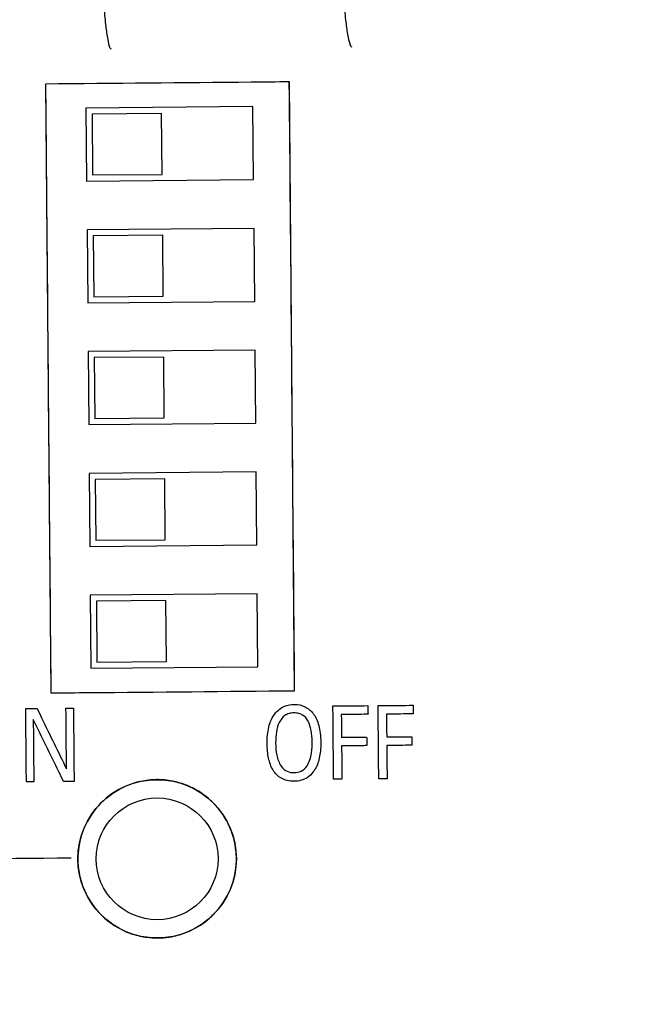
# Model space of a CAD drawing. Header units: inches. Extents: x 0 to 34, y 0 to 22.
# Tile 8 of 69: x 6.348 to 6.863, y 5.442 to 6.25. Entities that reach past the tile are written whole.
import ezdxf

# ---------------------------------------------------------------- set-up
doc = ezdxf.new("R2010")
doc.units = ezdxf.units.IN
doc.header["$LTSCALE"] = 1.87
doc.header["$MEASUREMENT"] = 0
doc.layers.get('0').update_dxf_attribs({"linetype": 'CONTINUOUS'})
doc.layers.add('DATUMCURVES', color=7, linetype='CONTINUOUS')
doc.layers.add('DIMENSIONS', color=7, linetype='CONTINUOUS')
doc.styles.get("Standard").update_dxf_attribs({"font": 'txt', "width": 0.8})
doc.dimstyles.new('DIMSTYLE_1', dxfattribs={"dimtxt": 0.125, "dimasz": 0.1875, "dimexe": 0.18, "dimexo": 0.0625, "dimgap": 0.09, "dimtad": 0, "dimtih": 1, "dimtoh": 1, "dimdec": 3, "dimzin": 4, "dimdsep": 46, "dimtxsty": 'STANDARD', "dimblk": '_FILLED', "dimblk1": '_FILLED', "dimblk2": '_FILLED', "dimcen": 0.09, "dimadec": 0, "dimazin": 0, "dimtp": 0.01, "dimtm": 0.01, "dimtfac": 1, "dimtdec": 3, "dimtofl": 0, "dimtmove": 0, "dimatfit": 3, "dimldrblk": '_FILLED', "dimfxl": 1, "dimtolj": 1, "dimtzin": 4, "dimarcsym": 0})

# ---------------------------------------------------------------- blocks, each defined once
blk = doc.blocks.new('_FILLED')
at = {"color": 0, "linetype": 'BYBLOCK'}
blk.add_solid([(0, 0), (-1, 0.1736), (-1, -0.1736)], dxfattribs=at)
blk = doc.blocks.new('*D2')
at = {"layer": 'DIMENSIONS', "color": 2, "linetype": 'CONTINUOUS'}
for p, q in [((6.62533, 11.36822), (10.55403, 11.36822)), ((10.42903, 11.36822), (10.42903, 9.18302)), ((10.42903, 4.65346), (10.42903, 8.93302)), ((7.01395, 4.65346), (10.55403, 4.65346))]:
    blk.add_line(p, q, dxfattribs=at)
at = {"layer": 'DIMENSIONS', "color": 2, "linetype": 'CONTINUOUS', "xscale": 0.1875, "yscale": 0.1875, "zscale": 0.1875}
for p, rotation in [((10.42903, 11.36822), 90), ((10.42903, 4.65346), 270)]:
    blk.add_blockref('_FILLED', p, dxfattribs=dict(at, rotation=rotation))
at = {"layer": 'DIMENSIONS', "color": 2, "linetype": 'CONTINUOUS', "width": 0.8}
for s, p in [('[', (10.34153, 8.99552)), (']', (11.04153, 8.99552)), ('6.715', (9.71653, 8.99552)), ('170.55', (10.44153, 8.99552))]:
    blk.add_text(s, height=0.125, dxfattribs=at).set_placement(p)

msp = doc.modelspace()

# ---------------------------------------------------------------- linework, layer by layer
at = {"color": 7, "linetype": 'CONTINUOUS'}
for p, q in [((6.56894, 6.19927), (6.36895, 6.19753)), ((6.36895, 6.19753), (6.37331, 5.69755)), ((6.5733, 5.69929), (6.56894, 6.19927)), ((6.53912, 6.17901), (6.40212, 6.17782)), ((6.40212, 6.17782), (6.40265, 6.11782)), ((6.53964, 6.11902), (6.53912, 6.17901)), ((6.46416, 6.17336), (6.40717, 6.17286)), ((6.40717, 6.17286), (6.4076, 6.12286)), ((6.4646, 6.12336), (6.46416, 6.17336)), ((6.4076, 6.12286), (6.4646, 6.12336)), ((6.40265, 6.11782), (6.53964, 6.11902)), ((6.53999, 6.07902), (6.403, 6.07782)), ((6.403, 6.07782), (6.40352, 6.01782)), ((6.46504, 6.07336), (6.40804, 6.07287)), ((6.40804, 6.07287), (6.40847, 6.02287)), ((6.46547, 6.02336), (6.46504, 6.07336)), ((6.54051, 6.01902), (6.53999, 6.07902)), ((6.40352, 6.01782), (6.54051, 6.01902)), ((6.40847, 6.02287), (6.46547, 6.02336)), ((6.54086, 5.97902), (6.40387, 5.97783)), ((6.40387, 5.97783), (6.40439, 5.91783)), ((6.54139, 5.91902), (6.54086, 5.97902)), ((6.46591, 5.97337), (6.40891, 5.97287)), ((6.40891, 5.97287), (6.40935, 5.92287)), ((6.46635, 5.92337), (6.46591, 5.97337)), ((6.40439, 5.91783), (6.54139, 5.91902)), ((6.40935, 5.92287), (6.46635, 5.92337)), ((6.54174, 5.87902), (6.40474, 5.87783)), ((6.54226, 5.81903), (6.54174, 5.87902)), ((6.40474, 5.87783), (6.40526, 5.81783)), ((6.46678, 5.87337), (6.40978, 5.87287)), ((6.40978, 5.87287), (6.41022, 5.82287)), ((6.46722, 5.82337), (6.46678, 5.87337)), ((6.41022, 5.82287), (6.46722, 5.82337)), ((6.40526, 5.81783), (6.54226, 5.81903)), ((6.54261, 5.77903), (6.40561, 5.77783)), ((6.40561, 5.77783), (6.40614, 5.71784)), ((6.46765, 5.77337), (6.41066, 5.77288)), ((6.46809, 5.72338), (6.46765, 5.77337)), ((6.54313, 5.71903), (6.54261, 5.77903)), ((6.41066, 5.77288), (6.41109, 5.72288)), ((6.40614, 5.71784), (6.54313, 5.71903)), ((6.41109, 5.72288), (6.46809, 5.72338)), ((6.37331, 5.69755), (6.5733, 5.69929))]:
    msp.add_line(p, q, dxfattribs=at)
for radius in [0.065, 0.05]:
    msp.add_circle((6.4605, 5.5613), radius, dxfattribs=at)
for points, knots in [([(6.4167, 6.26179), (6.41712, 6.2567), (6.41793, 6.2481), (6.41935, 6.23647), (6.42064, 6.23071), (6.42179, 6.2265), (6.42269, 6.2265)], [0, 0, 0, 0, 0.424474, 0.734281, 0.925156, 1, 1, 1, 1]), ([(6.6137, 6.26351), (6.61415, 6.25842), (6.615, 6.2498), (6.61655, 6.23821), (6.61787, 6.23237), (6.61918, 6.22822), (6.6201, 6.22823)], [0, 0, 0, 0, 0.423477, 0.732749, 0.923709, 1, 1, 1, 1])]:
    msp.add_open_spline(points, degree=3, knots=knots, dxfattribs=at)
at = {"layer": 'DATUMCURVES', "color": 40, "linetype": 'CONTINUOUS'}
for points, knots in [([(6.56893, 6.1993, 1.13017), (6.55852, 6.19921, 1.13017), (6.49186, 6.19862, 1.13017), (6.42519, 6.19804, 1.13017), (6.36895, 6.19755, 1.13017)], [0, 0, 0, 0, 0.15625, 1, 1, 1, 1]), ([(6.36895, 6.19755, 1.13017), (6.36918, 6.17151, 1.13017), (6.37063, 6.00485, 1.13017), (6.37208, 5.83819, 1.13017), (6.37331, 5.69756, 1.13017)], [0, 0, 0, 0, 0.15625, 1, 1, 1, 1]), ([(6.5733, 5.69931, 1.13017), (6.57307, 5.72535, 1.13017), (6.57161, 5.89201, 1.13017), (6.57016, 6.05868, 1.13017), (6.56893, 6.1993, 1.13017)], [0, 0, 0, 0, 0.15625, 1, 1, 1, 1]), ([(6.37331, 5.69756, 1.13017), (6.38373, 5.69765, 1.13017), (6.45039, 5.69824, 1.13017), (6.51705, 5.69882, 1.13017), (6.5733, 5.69931, 1.13017)], [0, 0, 0, 0, 0.15625, 1, 1, 1, 1]), ([(6.35273, 5.68463, 1.13017), (6.35321, 5.68463, 1.13017), (6.3563, 5.68466, 1.13017), (6.35939, 5.68468, 1.13017), (6.362, 5.68471, 1.13017)], [0, 0, 0, 0, 0.15625, 1, 1, 1, 1]), ([(6.35325, 5.6245, 1.13017), (6.35322, 5.62763, 1.13017), (6.35305, 5.64767, 1.13017), (6.35287, 5.66771, 1.13017), (6.35273, 5.68463, 1.13017)], [0, 0, 0, 0, 0.15625, 1, 1, 1, 1]), ([(6.362, 5.68471, 1.13017), (6.36326, 5.68213, 1.13017), (6.3713, 5.66562, 1.13017), (6.37935, 5.64912, 1.13017), (6.38613, 5.63519, 1.13017)], [0, 0, 0, 0, 0.15625, 1, 1, 1, 1]), ([(6.3857, 5.68491, 1.13017), (6.38602, 5.68492, 1.13017), (6.38806, 5.68493, 1.13017), (6.39011, 5.68495, 1.13017), (6.39184, 5.68497, 1.13017)], [0, 0, 0, 0, 0.15625, 1, 1, 1, 1]), ([(6.38613, 5.63519, 1.13017), (6.38611, 5.63778, 1.13017), (6.38596, 5.65436, 1.13017), (6.38582, 5.67093, 1.13017), (6.3857, 5.68491, 1.13017)], [0, 0, 0, 0, 0.15625, 1, 1, 1, 1]), ([(6.39184, 5.68497, 1.13017), (6.39187, 5.68184, 1.13017), (6.39204, 5.66179, 1.13017), (6.39222, 5.64175, 1.13017), (6.39236, 5.62484, 1.13017)], [0, 0, 0, 0, 0.15625, 1, 1, 1, 1]), ([(6.55671, 5.67991, 1.13017), (6.55919, 5.68331, 1.13017), (6.56502, 5.6874, 1.13017), (6.57433, 5.68861, 1.13017), (6.58205, 5.68687, 1.13017), (6.58913, 5.68101, 1.13017), (6.59359, 5.6714, 1.13017), (6.59517, 5.6586, 1.13017), (6.59423, 5.64519, 1.13017), (6.5916, 5.63715, 1.13017), (6.58918, 5.63342, 1.13017), (6.58857, 5.63261, 1.13017)], [0, 0, 0, 0, 0.09378, 0.18756, 0.327561, 0.467562, 0.607563, 0.747564, 0.857319, 0.967074, 1, 1, 1, 1]), ([(6.60471, 5.68683, 1.13017), (6.60621, 5.68684, 1.13017), (6.61578, 5.68692, 1.13017), (6.62535, 5.68701, 1.13017), (6.63342, 5.68708, 1.13017)], [0, 0, 0, 0, 0.15625, 1, 1, 1, 1]), ([(6.60523, 5.62669, 1.13017), (6.60521, 5.62983, 1.13017), (6.60503, 5.64987, 1.13017), (6.60486, 5.66991, 1.13017), (6.60471, 5.68683, 1.13017)], [0, 0, 0, 0, 0.15625, 1, 1, 1, 1]), ([(6.63342, 5.68708, 1.13017), (6.63343, 5.68671, 1.13017), (6.63345, 5.68435, 1.13017), (6.63347, 5.68199, 1.13017), (6.63348, 5.68, 1.13017)], [0, 0, 0, 0, 0.15625, 1, 1, 1, 1]), ([(6.64178, 5.68715, 1.13017), (6.64327, 5.68716, 1.13017), (6.65284, 5.68725, 1.13017), (6.66241, 5.68733, 1.13017), (6.67049, 5.6874, 1.13017)], [0, 0, 0, 0, 0.15625, 1, 1, 1, 1]), ([(6.6423, 5.62702, 1.13017), (6.64227, 5.63015, 1.13017), (6.6421, 5.65019, 1.13017), (6.64192, 5.67024, 1.13017), (6.64178, 5.68715, 1.13017)], [0, 0, 0, 0, 0.15625, 1, 1, 1, 1]), ([(6.67049, 5.6874, 1.13017), (6.67049, 5.68703, 1.13017), (6.67051, 5.68467, 1.13017), (6.67053, 5.68231, 1.13017), (6.67055, 5.68032, 1.13017)], [0, 0, 0, 0, 0.15625, 1, 1, 1, 1]), ([(6.58857, 5.63261, 1.13017), (6.58715, 5.63072, 1.13017), (6.58424, 5.62794, 1.13017), (6.57885, 5.62555, 1.13017), (6.57284, 5.62476, 1.13017), (6.56689, 5.6254, 1.13017), (6.56071, 5.62788, 1.13017), (6.55511, 5.63365, 1.13017), (6.55149, 5.64383, 1.13017), (6.55059, 5.65317, 1.13017), (6.55078, 5.66136, 1.13017), (6.55183, 5.66991, 1.13017), (6.55411, 5.67635, 1.13017), (6.55671, 5.67991, 1.13017)], [0, 0, 0, 0, 0.098378, 0.168648, 0.238918, 0.306196, 0.373474, 0.50803, 0.642586, 0.777142, 0.832856, 0.888571, 1, 1, 1, 1]), ([(6.58769, 5.65728, 1.13017), (6.58766, 5.66069, 1.13017), (6.58715, 5.6671, 1.13017), (6.5847, 5.67479, 1.13017), (6.58093, 5.67906, 1.13017), (6.57679, 5.68085, 1.13017), (6.57271, 5.68131, 1.13017), (6.56853, 5.68071, 1.13017), (6.5641, 5.67857, 1.13017), (6.56027, 5.67375, 1.13017), (6.55803, 5.66565, 1.13017), (6.55769, 5.65956, 1.13017), (6.55772, 5.65643, 1.13017)], [0, 0, 0, 0, 0.118507, 0.237014, 0.35552, 0.414774, 0.474027, 0.539774, 0.60552, 0.737014, 0.868507, 1, 1, 1, 1]), ([(6.63348, 5.68, 1.13017), (6.63234, 5.67999, 1.13017), (6.62504, 5.67992, 1.13017), (6.61774, 5.67986, 1.13017), (6.61158, 5.67981, 1.13017)], [0, 0, 0, 0, 0.15625, 1, 1, 1, 1]), ([(6.61158, 5.67981, 1.13017), (6.61159, 5.67883, 1.13017), (6.61164, 5.67258, 1.13017), (6.6117, 5.66634, 1.13017), (6.61174, 5.66107, 1.13017)], [0, 0, 0, 0, 0.15625, 1, 1, 1, 1]), ([(6.67055, 5.68032, 1.13017), (6.66941, 5.68031, 1.13017), (6.66211, 5.68025, 1.13017), (6.65481, 5.68018, 1.13017), (6.64865, 5.68013, 1.13017)], [0, 0, 0, 0, 0.15625, 1, 1, 1, 1]), ([(6.64865, 5.68013, 1.13017), (6.64866, 5.67915, 1.13017), (6.64871, 5.67291, 1.13017), (6.64877, 5.66666, 1.13017), (6.64881, 5.66139, 1.13017)], [0, 0, 0, 0, 0.15625, 1, 1, 1, 1]), ([(6.38382, 5.62476, 1.13017), (6.38252, 5.62741, 1.13017), (6.37421, 5.64436, 1.13017), (6.36589, 5.6613, 1.13017), (6.35888, 5.6756, 1.13017)], [0, 0, 0, 0, 0.15625, 1, 1, 1, 1]), ([(6.35888, 5.6756, 1.13017), (6.3589, 5.67294, 1.13017), (6.35905, 5.65592, 1.13017), (6.3592, 5.63891, 1.13017), (6.35933, 5.62455, 1.13017)], [0, 0, 0, 0, 0.15625, 1, 1, 1, 1]), ([(6.61174, 5.66107, 1.13017), (6.61282, 5.66108, 1.13017), (6.61969, 5.66114, 1.13017), (6.62657, 5.6612, 1.13017), (6.63237, 5.66125, 1.13017)], [0, 0, 0, 0, 0.15625, 1, 1, 1, 1]), ([(6.63237, 5.66125, 1.13017), (6.63238, 5.66088, 1.13017), (6.6324, 5.65855, 1.13017), (6.63242, 5.65622, 1.13017), (6.63243, 5.65425, 1.13017)], [0, 0, 0, 0, 0.15625, 1, 1, 1, 1]), ([(6.64881, 5.66139, 1.13017), (6.64989, 5.6614, 1.13017), (6.65676, 5.66146, 1.13017), (6.66364, 5.66152, 1.13017), (6.66944, 5.66157, 1.13017)], [0, 0, 0, 0, 0.15625, 1, 1, 1, 1]), ([(6.66944, 5.66157, 1.13017), (6.66944, 5.66121, 1.13017), (6.66946, 5.65887, 1.13017), (6.66948, 5.65654, 1.13017), (6.6695, 5.65457, 1.13017)], [0, 0, 0, 0, 0.15625, 1, 1, 1, 1]), ([(6.56216, 5.63748, 1.13017), (6.56493, 5.63325, 1.13017), (6.57115, 5.63144, 1.13017), (6.57874, 5.63276, 1.13017), (6.58465, 5.63774, 1.13017), (6.58758, 5.64852, 1.13017), (6.58771, 5.65524, 1.13017), (6.58769, 5.65728, 1.13017)], [0, 0, 0, 0, 0.285275, 0.432487, 0.579699, 0.789849, 1, 1, 1, 1]), ([(6.63243, 5.65425, 1.13017), (6.63136, 5.65424, 1.13017), (6.62448, 5.65418, 1.13017), (6.61761, 5.65412, 1.13017), (6.6118, 5.65407, 1.13017)], [0, 0, 0, 0, 0.15625, 1, 1, 1, 1]), ([(6.6118, 5.65407, 1.13017), (6.61182, 5.65265, 1.13017), (6.6119, 5.64354, 1.13017), (6.61198, 5.63444, 1.13017), (6.61204, 5.62675, 1.13017)], [0, 0, 0, 0, 0.15625, 1, 1, 1, 1]), ([(6.6695, 5.65457, 1.13017), (6.66843, 5.65456, 1.13017), (6.66155, 5.6545, 1.13017), (6.65467, 5.65444, 1.13017), (6.64887, 5.65439, 1.13017)], [0, 0, 0, 0, 0.15625, 1, 1, 1, 1]), ([(6.64887, 5.65439, 1.13017), (6.64888, 5.65297, 1.13017), (6.64896, 5.64387, 1.13017), (6.64904, 5.63476, 1.13017), (6.64911, 5.62708, 1.13017)], [0, 0, 0, 0, 0.15625, 1, 1, 1, 1]), ([(6.35933, 5.62455, 1.13017), (6.35901, 5.62455, 1.13017), (6.35698, 5.62453, 1.13017), (6.35496, 5.62451, 1.13017), (6.35325, 5.6245, 1.13017)], [0, 0, 0, 0, 0.15625, 1, 1, 1, 1]), ([(6.39236, 5.62484, 1.13017), (6.39192, 5.62483, 1.13017), (6.38907, 5.62481, 1.13017), (6.38622, 5.62478, 1.13017), (6.38382, 5.62476, 1.13017)], [0, 0, 0, 0, 0.15625, 1, 1, 1, 1]), ([(6.50265, 5.6108, 1.13017), (6.49749, 5.6152, 1.13017), (6.48804, 5.62102, 1.13017), (6.47322, 5.62553, 1.13017), (6.45994, 5.62678, 1.13017), (6.44667, 5.6253, 1.13017), (6.43043, 5.62005, 1.13017), (6.41301, 5.608, 1.13017), (6.40126, 5.59036, 1.13017), (6.39729, 5.57729, 1.13017), (6.39639, 5.57214, 1.13017), (6.39626, 5.57128, 1.13017)], [0, 0, 0, 0, 0.150455, 0.242767, 0.335078, 0.427428, 0.519778, 0.704479, 0.88918, 0.98153, 1, 1, 1, 1]), ([(6.61204, 5.62675, 1.13017), (6.61169, 5.62675, 1.13017), (6.60942, 5.62673, 1.13017), (6.60715, 5.62671, 1.13017), (6.60523, 5.62669, 1.13017)], [0, 0, 0, 0, 0.15625, 1, 1, 1, 1]), ([(6.64911, 5.62708, 1.13017), (6.64876, 5.62707, 1.13017), (6.64649, 5.62705, 1.13017), (6.64422, 5.62703, 1.13017), (6.6423, 5.62702, 1.13017)], [0, 0, 0, 0, 0.15625, 1, 1, 1, 1]), ([(6.52456, 5.5724, 1.13017), (6.52441, 5.57326, 1.13017), (6.52343, 5.57839, 1.13017), (6.51922, 5.59139, 1.13017), (6.51111, 5.60314, 1.13017), (6.50383, 5.6098, 1.13017), (6.50265, 5.6108, 1.13017)], [0, 0, 0, 0, 0.05602, 0.336123, 0.896327, 1, 1, 1, 1]), ([(6.39644, 5.55021, 1.13017), (6.39659, 5.54935, 1.13017), (6.39758, 5.54422, 1.13017), (6.40177, 5.53123, 1.13017), (6.40988, 5.51951, 1.13017), (6.41714, 5.51287, 1.13017), (6.41829, 5.51189, 1.13017)], [0, 0, 0, 0, 0.056132, 0.336792, 0.898112, 1, 1, 1, 1]), ([(6.50341, 5.51248, 1.13017), (6.5046, 5.51353, 1.13017), (6.5118, 5.52034, 1.13017), (6.51974, 5.53226, 1.13017), (6.52371, 5.54532, 1.13017), (6.52461, 5.55047, 1.13017), (6.52474, 5.55133, 1.13017)], [0, 0, 0, 0, 0.10636, 0.664885, 0.944147, 1, 1, 1, 1]), ([(6.434, 5.50194, 1.13017), (6.43457, 5.50168, 1.13017), (6.43902, 5.49977, 1.13017), (6.4449, 5.49798, 1.13017), (6.45047, 5.49707, 1.13017), (6.45174, 5.4969, 1.13017)], [0, 0, 0, 0, 0.103353, 0.797081, 1, 1, 1, 1]), ([(6.47025, 5.49704, 1.13017), (6.47157, 5.49723, 1.13017), (6.47717, 5.49825, 1.13017), (6.48305, 5.50015, 1.13017), (6.48745, 5.50214, 1.13017), (6.48801, 5.5024, 1.13017)], [0, 0, 0, 0, 0.209677, 0.899089, 1, 1, 1, 1]), ([(6.45174, 5.4969, 1.13017), (6.45481, 5.49648, 1.13017), (6.46103, 5.49608, 1.13017), (6.46723, 5.49658, 1.13017), (6.47025, 5.49704, 1.13017)], [0, 0, 0, 0, 0.504252, 1, 1, 1, 1])]:
    msp.add_open_spline(points, degree=3, knots=knots, dxfattribs=at)
for points in [[(6.55772, 5.65643, 1.13017), (6.55775, 5.6531, 1.13017), (6.55827, 5.64626, 1.13017), (6.56047, 5.64005, 1.13017), (6.56216, 5.63748, 1.13017)], [(6.39626, 5.57128, 1.13017), (6.39573, 5.56782, 1.13017), (6.39547, 5.56428, 1.13017), (6.3955, 5.56074, 1.13017)], [(6.52542, 5.56452, 1.13017), (6.52529, 5.56718, 1.13017), (6.525, 5.56981, 1.13017), (6.52456, 5.5724, 1.13017)], [(6.5255, 5.56188, 1.13017), (6.52549, 5.56276, 1.13017), (6.52547, 5.56364, 1.13017), (6.52542, 5.56452, 1.13017)], [(6.39003, 5.56185, 1.13017), (6.32941, 5.56132, 1.13017), (6.26879, 5.56079, 1.13017), (6.20818, 5.56027, 1.13017)], [(6.3955, 5.56074, 1.13017), (6.39553, 5.5572, 1.13017), (6.39585, 5.55366, 1.13017), (6.39644, 5.55021, 1.13017)], [(6.52474, 5.55133, 1.13017), (6.52527, 5.55479, 1.13017), (6.52553, 5.55833, 1.13017), (6.5255, 5.56188, 1.13017)], [(6.41829, 5.51189, 1.13017), (6.42299, 5.50786, 1.13017), (6.42828, 5.5045, 1.13017), (6.434, 5.50194, 1.13017)], [(6.48801, 5.5024, 1.13017), (6.49362, 5.50503, 1.13017), (6.49881, 5.50843, 1.13017), (6.50341, 5.51248, 1.13017)]]:
    msp.add_open_spline(points, degree=3, dxfattribs=at)

# ---------------------------------------------------------------- dimensions: what is measured, and where the dimension line sits
at = {"layer": 'DIMENSIONS', "color": 2, "linetype": 'CONTINUOUS'}
dim = msp.add_linear_dim(base=(10.42903, 4.65346), p1=(6.62533, 11.36822), p2=(7.01395, 4.65346), angle=270, dimstyle='DIMSTYLE_1', dxfattribs=at)
dim.commit()
dim.dimension.update_dxf_attribs({"geometry": '*D2', "text_midpoint": (10.42903, 9.05802), "dimtype": 160})

doc.saveas('drawing.dxf')
